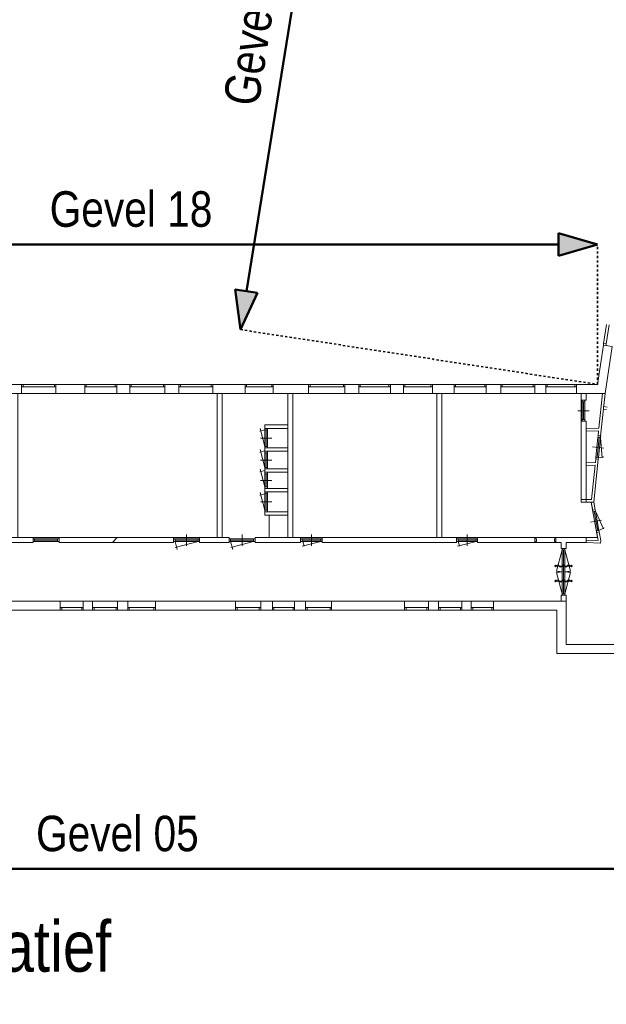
# Model space of a CAD drawing. Extents: x -59835 to 57885, y -767 to 224044.
# Tile 5 of 51: x 1308 to 27350, y -767 to 42924. Entities that reach past the tile are written whole.
import ezdxf

# ---------------------------------------------------------------- set-up
doc = ezdxf.new("R2010")
doc.units = 0
doc.header["$MEASUREMENT"] = 0
doc.linetypes.add('DASHED', pattern=[200, 100, -100])
doc.layers.add('99 - SITUATIE', color=12, linetype='Continuous')

msp = doc.modelspace()

# ---------------------------------------------------------------- hatches: boundary and pattern name
at = {"layer": '99 - SITUATIE', "linetype": 'Continuous', "lineweight": 5}
for points in [[(26952.125, 32952.0625), (25230.3945, 32450.7812), (25230.4668, 33453.2969)], [(11112.25, 29170.5625), (11868.5469, 30796.5), (10877.584, 30948.2812)]]:
    msp.add_hatch(color=7, dxfattribs=at).paths.add_polyline_path(points, flags=0)

# ---------------------------------------------------------------- linework, layer by layer
at = {"layer": '99 - SITUATIE', "color": 12, "linetype": 'Continuous', "lineweight": 50}
for points in [[(11373, 30872.375), (15802.1875, 58319.5625)], [(25230.4668, 33453.2969), (25230.3945, 32450.7812)], [(26952.125, 32952.0625), (25230.4668, 33453.2969)], [(-11438.375, 32952.0625), (25230.4375, 32952.0625)], [(26952.125, 32952.0625), (25230.3945, 32450.7812)], [(11112.25, 29170.5625), (10877.584, 30948.2812)], [(10877.584, 30948.2812), (11868.5469, 30796.5)], [(11112.25, 29170.5625), (11868.5469, 30796.5)], [(-19549.6875, 5243), (33625.75, 5243)]]:
    msp.add_lwpolyline(points, dxfattribs=at)
at = {"layer": '99 - SITUATIE', "color": 134, "linetype": 'DASHED', "lineweight": 35}
for points in [[(26952.125, 26743), (26952.125, 32952.0625)], [(11112.25, 29170.5625), (26952.125, 26743)]]:
    msp.add_lwpolyline(points, dxfattribs=at)
at = {"layer": '99 - SITUATIE', "color": 5, "linetype": 'Continuous', "lineweight": 5}
for points in [[(27358.8125, 29396.5625), (27229.5, 28552.6875)], [(27471.5, 29379.3125), (27342.125, 28535.4375)], [(27219.3125, 28486.4375), (26952.125, 26743)], [(27229.5, 28552.6875), (27219.3125, 28486.4375)], [(27614.75, 28425.875), (27219.3125, 28486.4375)], [(27332, 28469.1875), (27219.3125, 28486.4375)], [(27342.125, 28535.4375), (27229.5, 28552.6875)], [(27295.5, 26343), (27614.75, 28425.875)], [(27332, 28469.1875), (27342.125, 28535.4375)], [(1394.4375, 26743), (791, 26743)], [(1394.4375, 26343), (1394.4375, 26743)], [(1461.4375, 26743), (1394.4375, 26743)], [(1394.4375, 26743), (1394.4375, 26629)], [(1461.4375, 26743), (2850.375, 26743)], [(1461.4375, 26743), (1461.4375, 26629)], [(2917.375, 26743), (2850.375, 26743)], [(2850.375, 26743), (2850.375, 26629)], [(4194.0625, 26743), (2917.375, 26743)], [(2917.375, 26743), (2917.375, 26343)], [(2917.375, 26743), (2917.375, 26629)], [(4194.0625, 26343), (4194.0625, 26743)], [(4261.0625, 26743), (4194.0625, 26743)], [(4194.0625, 26743), (4194.0625, 26629)], [(4261.0625, 26743), (5549.4375, 26743)], [(4261.0625, 26743), (4261.0625, 26629)], [(5616.4375, 26743), (5549.4375, 26743)], [(5549.4375, 26743), (5549.4375, 26629)], [(6191.125, 26743), (5616.4375, 26743)], [(5616.4375, 26743), (5616.4375, 26343)], [(5616.4375, 26743), (5616.4375, 26629)], [(6191.125, 26343), (6191.125, 26743)], [(6258.125, 26743), (6191.125, 26743)], [(6191.125, 26743), (6191.125, 26629)], [(6258.125, 26743), (7688.75, 26743)], [(6258.125, 26743), (6258.125, 26629)], [(7755.75, 26743), (7688.75, 26743)], [(7688.75, 26743), (7688.75, 26629)], [(8373.5, 26743), (7755.75, 26743)], [(7755.75, 26743), (7755.75, 26343)], [(7755.75, 26743), (7755.75, 26629)], [(8373.5, 26343), (8373.5, 26743)], [(8440.5, 26743), (8373.5, 26743)], [(8373.5, 26743), (8373.5, 26629)], [(8440.5, 26743), (9812.1875, 26743)], [(8440.5, 26743), (8440.5, 26629)], [(9879.1875, 26743), (9812.1875, 26743)], [(9812.1875, 26743), (9812.1875, 26629)], [(9879.1875, 26743), (9879.1875, 26343)], [(11311.125, 26743), (9879.1875, 26743)], [(9879.1875, 26743), (9879.1875, 26629)], [(11311.125, 26343), (11311.125, 26743)], [(11378.125, 26743), (11311.125, 26743)], [(11311.125, 26743), (11311.125, 26629)], [(11378.125, 26743), (12497.875, 26743)], [(11378.125, 26743), (11378.125, 26629)], [(12564.875, 26743), (12497.875, 26743)], [(12497.875, 26743), (12497.875, 26629)], [(12564.875, 26743), (12564.875, 26343)], [(14132.125, 26743), (12564.875, 26743)], [(12564.875, 26743), (12564.875, 26629)], [(14132.125, 26343), (14132.125, 26743)], [(14199.125, 26743), (14132.125, 26743)], [(14132.125, 26743), (14132.125, 26629)], [(14199.125, 26743), (15678.375, 26743)], [(14199.125, 26743), (14199.125, 26629)], [(15745.375, 26743), (15678.375, 26743)], [(15678.375, 26743), (15678.375, 26629)], [(15745.375, 26743), (15745.375, 26343)], [(16363, 26743), (15745.375, 26743)], [(15745.375, 26743), (15745.375, 26629)], [(16363, 26343), (16363, 26743)], [(16430, 26743), (16363, 26743)], [(16363, 26743), (16363, 26629)], [(16430, 26743), (17695.875, 26743)], [(16430, 26743), (16430, 26629)], [(17762.875, 26743), (17695.875, 26743)], [(17695.875, 26743), (17695.875, 26629)], [(17762.875, 26743), (17762.875, 26343)], [(18343.625, 26743), (17762.875, 26743)], [(17762.875, 26743), (17762.875, 26629)], [(18343.625, 26343), (18343.625, 26743)], [(18410.625, 26743), (18343.625, 26743)], [(18343.625, 26743), (18343.625, 26629)], [(18410.625, 26743), (19565.875, 26743)], [(18410.625, 26743), (18410.625, 26629)], [(19632.875, 26743), (19565.875, 26743)], [(19565.875, 26743), (19565.875, 26629)], [(19632.875, 26743), (19632.875, 26343)], [(20591.625, 26743), (19632.875, 26743)], [(19632.875, 26743), (19632.875, 26629)], [(20591.625, 26343), (20591.625, 26743)], [(20658.625, 26743), (20591.625, 26743)], [(20591.625, 26743), (20591.625, 26629)], [(20658.625, 26743), (21953.5, 26743)], [(20658.625, 26743), (20658.625, 26629)], [(22020.5, 26743), (21953.5, 26743)], [(21953.5, 26743), (21953.5, 26629)], [(22020.5, 26743), (22020.5, 26343)], [(22665.75, 26743), (22020.5, 26743)], [(22020.5, 26743), (22020.5, 26629)], [(22665.75, 26343), (22665.75, 26743)], [(22732.75, 26743), (22665.75, 26743)], [(22665.75, 26743), (22665.75, 26629)], [(22732.75, 26743), (24108.875, 26743)], [(22732.75, 26743), (22732.75, 26629)], [(24175.875, 26743), (24108.875, 26743)], [(24108.875, 26743), (24108.875, 26629)], [(24175.875, 26743), (24175.875, 26343)], [(24664.5, 26743), (24175.875, 26743)], [(24175.875, 26743), (24175.875, 26629)], [(24664.5, 26343), (24664.5, 26743)], [(24731.5, 26743), (24664.5, 26743)], [(24664.5, 26743), (24664.5, 26629)], [(24731.5, 26743), (25952.5625, 26743)], [(24731.5, 26743), (24731.5, 26629)], [(26019.5625, 26743), (25952.5625, 26743)], [(25952.5625, 26743), (25952.5625, 26629)], [(26019.5625, 26743), (26019.5625, 26343)], [(26952.125, 26743), (26019.5625, 26743)], [(26019.5625, 26743), (26019.5625, 26629)], [(791, 26343), (1394.4375, 26343)], [(1394.4375, 26629), (1461.4375, 26629)], [(1394.4375, 26343), (2917.375, 26343)], [(2850.375, 26629), (1461.4375, 26629)], [(2850.375, 26629), (2917.375, 26629)], [(2917.375, 26343), (4194.0625, 26343)], [(4194.0625, 26629), (4261.0625, 26629)], [(4194.0625, 26343), (5616.4375, 26343)], [(5549.4375, 26629), (4261.0625, 26629)], [(5549.4375, 26629), (5616.4375, 26629)], [(5616.4375, 26343), (6191.125, 26343)], [(6191.125, 26629), (6258.125, 26629)], [(6191.125, 26343), (7755.75, 26343)], [(7688.75, 26629), (6258.125, 26629)], [(7688.75, 26629), (7755.75, 26629)], [(7755.75, 26343), (8373.5, 26343)], [(8373.5, 26629), (8440.5, 26629)], [(8373.5, 26343), (9879.1875, 26343)], [(9812.1875, 26629), (8440.5, 26629)], [(9812.1875, 26629), (9879.1875, 26629)], [(9879.1875, 26343), (11311.125, 26343)], [(10078.875, 26343), (10078.875, 19943)], [(10298.875, 26343), (10078.875, 26343)], [(10298.875, 19943), (10298.875, 26343)], [(11311.125, 26629), (11378.125, 26629)], [(11311.125, 26343), (12564.875, 26343)], [(11378.125, 26629), (12497.875, 26629)], [(12497.875, 26629), (12564.875, 26629)], [(12564.875, 26343), (14132.125, 26343)], [(13214.625, 26343), (13434.625, 26343)], [(13214.625, 19943), (13214.625, 26343)], [(13434.625, 26343), (13434.625, 19943)], [(14132.125, 26629), (14199.125, 26629)], [(14132.125, 26343), (15745.375, 26343)], [(14199.125, 26629), (15678.375, 26629)], [(15678.375, 26629), (15745.375, 26629)], [(15745.375, 26343), (16363, 26343)], [(16363, 26629), (16430, 26629)], [(16363, 26343), (17762.875, 26343)], [(16430, 26629), (17695.875, 26629)], [(17695.875, 26629), (17762.875, 26629)], [(17762.875, 26343), (18343.625, 26343)], [(18343.625, 26629), (18410.625, 26629)], [(18343.625, 26343), (19632.875, 26343)], [(18410.625, 26629), (19565.875, 26629)], [(19565.875, 26629), (19632.875, 26629)], [(19632.875, 26343), (20591.625, 26343)], [(19829.625, 26343), (19829.625, 19943)], [(20049.625, 26343), (19829.625, 26343)], [(20049.625, 19943), (20049.625, 26343)], [(20591.625, 26629), (20658.625, 26629)], [(20591.625, 26343), (22020.5, 26343)], [(20658.625, 26629), (21953.5, 26629)], [(21953.5, 26629), (22020.5, 26629)], [(22020.5, 26343), (22665.75, 26343)], [(22665.75, 26629), (22732.75, 26629)], [(22665.75, 26343), (24175.875, 26343)], [(24108.875, 26629), (22732.75, 26629)], [(24108.875, 26629), (24175.875, 26629)], [(24175.875, 26343), (24664.5, 26343)], [(24664.5, 26629), (24731.5, 26629)], [(24664.5, 26343), (26019.5625, 26343)], [(25952.5625, 26629), (24731.5, 26629)], [(25952.5625, 26629), (26019.5625, 26629)], [(26019.5625, 26343), (27295.5, 26343)], [(26231.8125, 26343), (26231.8125, 26036.6875)], [(26451.8125, 26343), (26231.8125, 26343)], [(26451.8125, 26036.6875), (26451.8125, 26343)], [(27174.0625, 26343), (27023, 24795.6875)], [(27097.6875, 24452.625), (27295.5, 26343)], [(27295.5, 26343), (27174.0625, 26343)], [(26231.8125, 26036.6875), (26451.8125, 26036.6875)], [(26284.8125, 26036.6875), (26284.8125, 25969.6875)], [(26398.8125, 26036.6875), (26284.8125, 26036.6875)], [(26284.8125, 25969.6875), (26284.8125, 25175.6875)], [(26398.8125, 25969.6875), (26284.8125, 25969.6875)], [(26341.8125, 25969.6875), (26341.8125, 25175.6875)], [(26398.8125, 25969.6875), (26398.8125, 26036.6875)], [(26398.8125, 25969.6875), (26398.8125, 25175.6875)], [(26091.8125, 25572.6875), (26591.8125, 25572.6875)], [(27232.5625, 25756.125), (27220.6875, 25640.3125)], [(27220.6875, 25640.3125), (27363.5, 25620.4375)], [(27381.375, 25733.5), (27232.5625, 25756.125)], [(12195.375, 24939.1875), (12195.375, 24789.1875)], [(13214.625, 24939.1875), (12195.375, 24939.1875)], [(13214.625, 24789.1875), (13214.625, 24939.1875)], [(26231.8125, 25108.6875), (26231.8125, 21514.75)], [(26451.8125, 25108.6875), (26231.8125, 25108.6875)], [(26284.8125, 25175.6875), (26284.8125, 25108.6875)], [(26398.8125, 25175.6875), (26284.8125, 25175.6875)], [(26398.8125, 25108.6875), (26284.8125, 25108.6875)], [(26398.8125, 25108.6875), (26398.8125, 25175.6875)], [(26451.6875, 21514.75), (26451.8125, 25108.6875)], [(12195.375, 24722.1875), (11964, 24660.1875)], [(12195.375, 23987.25), (11982.625, 24781.125)], [(12195.375, 24789.1875), (13214.625, 24789.1875)], [(12195.375, 24789.1875), (12195.375, 24722.1875)], [(12309.375, 24789.1875), (12195.375, 24789.1875)], [(12195.375, 23987.25), (12195.375, 24722.1875)], [(12309.375, 24722.1875), (12195.375, 24722.1875)], [(12252.375, 23987.25), (12252.375, 24722.1875)], [(12309.375, 24722.1875), (12309.375, 24789.1875)], [(12309.375, 23987.25), (12309.375, 24722.1875)], [(27023, 24795.6875), (26451.8125, 24783.25)], [(26451.8125, 24783.25), (26451.8125, 24663.1875)], [(26451.8125, 24663.1875), (27010.375, 24675.375)], [(27010.375, 24675.375), (26988.25, 24464.0625)], [(12002.375, 24354.75), (12502.375, 24354.75)], [(26979.375, 24397.6875), (26885.125, 23497.0625)], [(27036, 24391.75), (26941.8125, 23491.1875)], [(26986.3125, 24464.3125), (26979.375, 24397.6875)], [(27092.75, 24385.8125), (26979.375, 24397.6875)], [(27099.6875, 24452.4375), (26986.3125, 24464.3125)], [(26988.25, 24464.0625), (27097.6875, 24452.625)], [(27092.75, 24385.8125), (26998.5, 23485.25)], [(27092.75, 24385.8125), (27099.6875, 24452.4375)], [(27092.75, 24385.8125), (27172.0625, 23478.8125)], [(12195.375, 23794.0625), (11964, 23732.0625)], [(12195.375, 23059.1875), (11982.625, 23853)], [(12195.375, 23987.25), (12195.375, 23920.25)], [(12309.375, 23987.25), (12195.375, 23987.25)], [(12195.375, 23920.25), (12195.375, 23770.25)], [(13214.625, 23920.25), (12195.375, 23920.25)], [(12309.375, 23920.25), (12195.375, 23920.25)], [(12195.375, 23770.25), (13214.625, 23770.25)], [(12195.375, 23770.25), (12195.375, 23703.25)], [(12309.375, 23770.25), (12195.375, 23770.25)], [(12195.375, 23059.1875), (12195.375, 23703.25)], [(12309.375, 23703.25), (12195.375, 23703.25)], [(12252.375, 23059.1875), (12252.375, 23703.25)], [(12309.375, 23920.25), (12309.375, 23987.25)], [(12309.375, 23703.25), (12309.375, 23770.25)], [(12309.375, 23059.1875), (12309.375, 23703.25)], [(13214.625, 23770.25), (13214.625, 23920.25)], [(26740.25, 23967.4375), (27237.5625, 23915.4375)], [(12002.375, 23381.1875), (12502.375, 23381.1875)], [(26863.875, 23275.3125), (26451.8125, 23266.3125)], [(26451.8125, 23266.3125), (26451.8125, 23146.3125)], [(26790.3125, 21514.75), (26989.5, 23418.8125)], [(26880.125, 23430.25), (26863.875, 23275.3125)], [(26885.125, 23497.0625), (26878.125, 23430.4375)], [(26991.5, 23418.625), (26878.125, 23430.4375)], [(26989.5, 23418.8125), (26880.125, 23430.25)], [(26998.5, 23485.25), (26885.125, 23497.0625)], [(26991.5, 23418.625), (26998.5, 23485.25)], [(26998.5, 23485.25), (27242.125, 23528.1875)], [(12195.375, 22926.5), (11964, 22864.5)], [(12195.375, 22191.5625), (11982.625, 22985.375)], [(12195.375, 23059.1875), (12195.375, 22992.1875)], [(12309.375, 23059.1875), (12195.375, 23059.1875)], [(12195.375, 22992.1875), (12195.375, 22842.1875)], [(13214.625, 22992.1875), (12195.375, 22992.1875)], [(12309.375, 22992.1875), (12195.375, 22992.1875)], [(12195.375, 22842.1875), (13214.625, 22842.1875)], [(12195.375, 22842.1875), (12195.375, 22775.1875)], [(12309.375, 22842.1875), (12195.375, 22842.1875)], [(12195.375, 22191.5625), (12195.375, 22775.1875)], [(12309.375, 22775.1875), (12195.375, 22775.1875)], [(12252.375, 22191.5625), (12252.375, 22775.1875)], [(12309.375, 22992.1875), (12309.375, 23059.1875)], [(12309.375, 22775.1875), (12309.375, 22842.1875)], [(12309.375, 22191.5625), (12309.375, 22775.1875)], [(13214.625, 22842.1875), (13214.625, 22992.1875)], [(26451.8125, 23146.3125), (26851.375, 23155)], [(26851.375, 23155), (26692.25, 21634.75)], [(12002.375, 22483.375), (12502.375, 22483.375)], [(12195.375, 21887.375), (11964, 21825.4375)], [(12195.375, 21152.5), (11982.625, 21946.3125)], [(12195.375, 22191.5625), (12195.375, 22124.5625)], [(12309.375, 22191.5625), (12195.375, 22191.5625)], [(12195.375, 22124.5625), (12195.375, 21974.5625)], [(13214.625, 22124.5625), (12195.375, 22124.5625)], [(12309.375, 22124.5625), (12195.375, 22124.5625)], [(12195.375, 21974.5625), (13214.625, 21974.5625)], [(12195.375, 21974.5625), (12195.375, 21907.5625)], [(12309.375, 21974.5625), (12195.375, 21974.5625)], [(12195.375, 21907.5625), (12195.375, 21152.5)], [(12309.375, 21907.5625), (12195.375, 21907.5625)], [(12252.375, 21907.5625), (12252.375, 21152.5)], [(12309.375, 22124.5625), (12309.375, 22191.5625)], [(12309.375, 21907.5625), (12309.375, 21974.5625)], [(12309.375, 21907.5625), (12309.375, 21152.5)], [(13214.625, 21974.5625), (13214.625, 22124.5625)], [(12002.375, 21530.0625), (12502.375, 21530.0625)], [(26231.6875, 21514.75), (26451.6875, 21514.75)], [(26231.8125, 21634.75), (26231.8125, 21514.75)], [(26692.25, 21634.75), (26231.8125, 21634.75)], [(26231.8125, 21514.75), (26790.3125, 21514.75)], [(26678.4375, 21514.75), (26744.75, 21157.625)], [(26790.3125, 21514.75), (26678.4375, 21514.75)], [(26852.875, 21177.6875), (26790.3125, 21514.75)], [(12195.375, 21152.5), (12195.375, 21085.5)], [(12309.375, 21152.5), (12195.375, 21152.5)], [(12195.375, 21085.5), (12195.375, 20935.5)], [(13214.625, 21085.5), (12195.375, 21085.5)], [(12309.375, 21085.5), (12195.375, 21085.5)], [(12309.375, 21085.5), (12309.375, 21152.5)], [(13214.625, 20935.5), (13214.625, 21085.5)], [(26854.875, 21178.0625), (26742.75, 21157.25)], [(26742.75, 21157.25), (26755, 21091.375)], [(26744.75, 21157.625), (26852.875, 21177.6875)], [(26867.0625, 21112.1875), (26755, 21091.375)], [(26755, 21091.375), (26912.9375, 20239.875)], [(26811, 21101.75), (26969, 20250.3125)], [(26867.0625, 21112.1875), (26854.875, 21178.0625)], [(26867.0625, 21112.1875), (27025, 20260.6875)], [(26867.0625, 21112.1875), (27227.75, 20338.5625)], [(12195.375, 20935.5), (13214.625, 20935.5)], [(12381.375, 20935.5), (12381.375, 19943)], [(26644.1875, 20630.4375), (27135.8125, 20721.625)], [(27025, 20260.6875), (26912.9375, 20239.875)], [(26912.9375, 20239.875), (26925.125, 20174)], [(27037.25, 20194.8125), (26925.125, 20174)], [(27035.25, 20194.4375), (26927.125, 20174.375)], [(26927.125, 20174.375), (26993.875, 19814.625)], [(27025, 20260.6875), (27257.25, 20368.9375)], [(27037.25, 20194.8125), (27025, 20260.6875)], [(27105.875, 19814.1875), (27035.25, 20194.4375)], [(1904.125, 19943), (-273.5625, 19943)], [(-273.5625, 19723), (1904.125, 19723)], [(1904.125, 19723), (1904.125, 19943)], [(1971.125, 19890), (1904.125, 19890)], [(1904.125, 19890), (1904.125, 19776)], [(1904.125, 19776), (1971.125, 19776)], [(1971.125, 19890), (2987.125, 19890)], [(1971.125, 19890), (1971.125, 19776)], [(1971.125, 19833), (2987.125, 19833)], [(1971.125, 19776), (2987.125, 19776)], [(3054.125, 19890), (2987.125, 19890)], [(2987.125, 19890), (2987.125, 19776)], [(2987.125, 19776), (3054.125, 19776)], [(8142.125, 19943), (3054.125, 19943)], [(3054.125, 19943), (3054.125, 19723)], [(3054.125, 19890), (3054.125, 19776)], [(3054.125, 19723), (8142.125, 19723)], [(5425.75, 19723), (5638.125, 19943)], [(8142.125, 19723), (8142.125, 19943)], [(8209.125, 19890), (8142.125, 19890)], [(8142.125, 19890), (8142.125, 19776)], [(8142.125, 19776), (8209.125, 19776)], [(8209.125, 19890), (9225.125, 19890)], [(8209.125, 19890), (8209.125, 19776)], [(8209.125, 19833), (9225.125, 19833)], [(8209.125, 19776), (9225.125, 19776)], [(8209.125, 19776), (8305.1875, 19417.4375)], [(9225.125, 19776), (8214.375, 19505.125)], [(8717.125, 19583), (8717.125, 20083)], [(9292.125, 19890), (9225.125, 19890)], [(9225.125, 19890), (9225.125, 19776)], [(9225.125, 19776), (9292.125, 19776)], [(10605.25, 19943), (9292.125, 19943)], [(9292.125, 19943), (9292.125, 19723)], [(9292.125, 19890), (9292.125, 19776)], [(9292.125, 19723), (10605.25, 19723)], [(10078.875, 19943), (10298.875, 19943)], [(10605.25, 19723), (10605.25, 19943)], [(10672.25, 19890), (10605.25, 19890)], [(10605.25, 19890), (10605.25, 19776)], [(10605.25, 19776), (10672.25, 19776)], [(10672.25, 19890), (11688.25, 19890)], [(10672.25, 19890), (10672.25, 19776)], [(10672.25, 19833), (11688.25, 19833)], [(10672.25, 19776), (11688.25, 19776)], [(10672.25, 19776), (10768.25, 19417.4375)], [(11688.25, 19776), (10677.4375, 19505.125)], [(11180.25, 19583), (11180.25, 20083)], [(11755.25, 19890), (11688.25, 19890)], [(11688.25, 19890), (11688.25, 19776)], [(11688.25, 19776), (11755.25, 19776)], [(13774.75, 19943), (11755.25, 19943)], [(11755.25, 19943), (11755.25, 19723)], [(11755.25, 19890), (11755.25, 19776)], [(11755.25, 19723), (13774.75, 19723)], [(13434.625, 19943), (13214.625, 19943)], [(13774.75, 19723), (13774.75, 19943)], [(13841.75, 19890), (13774.75, 19890)], [(13774.75, 19890), (13774.75, 19776)], [(13774.75, 19776), (13841.75, 19776)], [(13841.75, 19890), (14671.8125, 19890)], [(13841.75, 19890), (13841.75, 19776)], [(13841.75, 19833), (14671.8125, 19833)], [(13841.75, 19776), (14671.8125, 19776)], [(14671.8125, 19776), (13846.625, 19554.875)], [(13874.625, 19776), (13933.6875, 19555.4375)], [(14256.75, 19583), (14256.75, 20083)], [(14738.8125, 19890), (14671.8125, 19890)], [(14671.8125, 19890), (14671.8125, 19776)], [(14671.8125, 19776), (14738.8125, 19776)], [(20703.9375, 19943), (14738.8125, 19943)], [(14738.8125, 19943), (14738.8125, 19723)], [(14738.8125, 19890), (14738.8125, 19776)], [(14738.8125, 19723), (20703.9375, 19723)], [(19829.625, 19943), (20049.625, 19943)], [(20703.9375, 19723), (20703.9375, 19943)], [(20770.9375, 19890), (20703.9375, 19890)], [(20703.9375, 19890), (20703.9375, 19776)], [(20703.9375, 19776), (20770.9375, 19776)], [(21568.125, 19776), (20742.9375, 19554.875)], [(21568.125, 19890), (20770.9375, 19890)], [(20770.9375, 19890), (20770.9375, 19776)], [(21568.125, 19833), (20770.9375, 19833)], [(21568.125, 19776), (20770.9375, 19776)], [(20770.9375, 19776), (20830, 19555.4375)], [(21169.5, 19583), (21169.5, 20083)], [(21635.125, 19890), (21568.125, 19890)], [(21568.125, 19890), (21568.125, 19776)], [(21568.125, 19776), (21635.125, 19776)], [(21635.125, 19943), (21635.125, 19723)], [(24179.9375, 19943), (21635.125, 19943)], [(21635.125, 19890), (21635.125, 19776)], [(21635.125, 19723), (24179.9375, 19723)], [(24179.9375, 19723), (24179.9375, 19943)], [(24179.9375, 19943), (25111.125, 19943)], [(24246.9375, 19890), (24179.9375, 19890)], [(24179.9375, 19890), (24179.9375, 19776)], [(24179.9375, 19776), (24246.9375, 19776)], [(25111.125, 19723), (24179.9375, 19723)], [(24246.9375, 19890), (24246.9375, 19776)], [(25111.125, 19890), (25044.125, 19890)], [(25044.125, 19890), (25044.125, 19776)], [(25044.125, 19776), (25111.125, 19776)], [(26451.8125, 19943.0625), (25111.125, 19943)], [(25111.125, 19943), (25111.125, 19723)], [(25111.125, 19890), (25111.125, 19776)], [(25111.125, 19723), (25341.0625, 19723)], [(25341.0625, 19463), (25341.0625, 19723)], [(25561.0625, 19723), (26451.8125, 19723.0625)], [(25561.0625, 19723), (25561.0625, 19463)], [(26451.8125, 19723.0625), (26451.8125, 19943.0625)], [(26993.875, 19814.625), (26451.8125, 19833.0625)], [(26451.8125, 19833.0625), (26451.8125, 19723)], [(26451.8125, 19723), (27088.5625, 19701.5)], [(27088.5625, 19701.5), (27105.875, 19814.1875)], [(25394.0625, 19396), (25142.25, 18456.125)], [(25561.0625, 19463), (25341.0625, 19463)], [(25394.0625, 19463), (25394.0625, 19396)], [(25394.0625, 19463), (25508.0625, 19463)], [(25394.0625, 19396), (25394.0625, 17450)], [(25394.0625, 19396), (25508.0625, 19396)], [(25451.0625, 19396), (25451.0625, 17450)], [(25508.0625, 19396), (25508.0625, 19463)], [(25508.0625, 19396), (25759.875, 18456.125)], [(25508.0625, 19396), (25508.0625, 17450)], [(25067.0625, 18640.6875), (25127.0625, 18712.6875)], [(25067.0625, 18712.6875), (25127.0625, 18640.6875)], [(25127.0625, 18676.6875), (25775.0625, 18676.6875)], [(25394.0625, 17450), (25142.25, 18389.8125)], [(25508.0625, 17450), (25759.875, 18389.8125)], [(25835.0625, 18712.6875), (25775.0625, 18640.6875)], [(25835.0625, 18640.6875), (25775.0625, 18712.6875)], [(25067.0625, 17979.5), (25127.0625, 18051.5)], [(25067.0625, 18051.5), (25127.0625, 17979.5)], [(25127.0625, 18015.5), (25775.0625, 18015.5)], [(25835.0625, 18051.5), (25775.0625, 17979.5)], [(25835.0625, 17979.5), (25775.0625, 18051.5)], [(3108.75, 17123), (-355.75, 17123)], [(3108.75, 16723), (3108.75, 17123)], [(4132.125, 17123), (3108.75, 17123)], [(4541.5, 17123), (4132.125, 17123)], [(4132.125, 17123), (4132.125, 16723)], [(4541.5, 16723), (4541.5, 17123)], [(5651, 17123), (4541.5, 17123)], [(6103.5, 17123), (5651, 17123)], [(5651, 17123), (5651, 16723)], [(6103.5, 16723), (6103.5, 17123)], [(7331.5, 17123), (6103.5, 17123)], [(10891.75, 17123), (7331.5, 17123)], [(7331.5, 17123), (7331.5, 16723)], [(10891.75, 16723), (10891.75, 17123)], [(12012.125, 17123), (10891.75, 17123)], [(12529.875, 17123), (12012.125, 17123)], [(12012.125, 17123), (12012.125, 16723)], [(12529.875, 16723), (12529.875, 17123)], [(13509, 17123), (12529.875, 17123)], [(13998.5625, 17123), (13509, 17123)], [(13509, 17123), (13509, 16723)], [(13998.5625, 16723), (13998.5625, 17123)], [(15156.5, 17123), (13998.5625, 17123)], [(15156.5, 17123), (15156.5, 16723)], [(18396.375, 17123), (15156.5, 17123)], [(18396.375, 16723), (18396.375, 17123)], [(19454.8125, 17123), (18396.375, 17123)], [(19454.8125, 17123), (19454.8125, 16723)], [(19902.625, 17123), (19454.8125, 17123)], [(19902.625, 16723), (19902.625, 17123)], [(20940.75, 17123), (19902.625, 17123)], [(20940.75, 17123), (20940.75, 16723)], [(21358, 17123), (20940.75, 17123)], [(21358, 16723), (21358, 17123)], [(22335.125, 17123), (21358, 17123)], [(22335.125, 17123), (22335.125, 16723)], [(25561.0625, 17123), (22335.125, 17123)], [(25341.0625, 17383), (25341.0625, 17123)], [(25561.0625, 17383), (25341.0625, 17383)], [(25341.0625, 17123), (25561.0625, 17123)], [(25394.0625, 17450), (25394.0625, 17383)], [(25394.0625, 17450), (25508.0625, 17450)], [(25394.0625, 17383), (25508.0625, 17383)], [(25508.0625, 17383), (25508.0625, 17450)], [(25561.0625, 17123), (25561.0625, 17383)], [(25561.0625, 15193.9375), (25561.0625, 17123)], [(-355.75, 16723), (3108.75, 16723)], [(3175.75, 16837), (3108.75, 16837)], [(3108.75, 16837), (3108.75, 16723)], [(3108.75, 16723), (3175.75, 16723)], [(4065.125, 16837), (3175.75, 16837)], [(3175.75, 16837), (3175.75, 16723)], [(4065.125, 16723), (3175.75, 16723)], [(4132.125, 16837), (4065.125, 16837)], [(4065.125, 16837), (4065.125, 16723)], [(4065.125, 16723), (4132.125, 16723)], [(4132.125, 16837), (4132.125, 16723)], [(4132.125, 16723), (4541.5, 16723)], [(4608.5, 16837), (4541.5, 16837)], [(4541.5, 16837), (4541.5, 16723)], [(4541.5, 16723), (4608.5, 16723)], [(5584, 16837), (4608.5, 16837)], [(4608.5, 16837), (4608.5, 16723)], [(5584, 16723), (4608.5, 16723)], [(5651, 16837), (5584, 16837)], [(5584, 16837), (5584, 16723)], [(5584, 16723), (5651, 16723)], [(5651, 16837), (5651, 16723)], [(5651, 16723), (6103.5, 16723)], [(6170.5, 16837), (6103.5, 16837)], [(6103.5, 16837), (6103.5, 16723)], [(6103.5, 16723), (6170.5, 16723)], [(7264.5, 16837), (6170.5, 16837)], [(6170.5, 16837), (6170.5, 16723)], [(7264.5, 16723), (6170.5, 16723)], [(7331.5, 16837), (7264.5, 16837)], [(7264.5, 16837), (7264.5, 16723)], [(7264.5, 16723), (7331.5, 16723)], [(7331.5, 16837), (7331.5, 16723)], [(7331.5, 16723), (10891.75, 16723)], [(10958.75, 16837), (10891.75, 16837)], [(10891.75, 16837), (10891.75, 16723)], [(10891.75, 16723), (10958.75, 16723)], [(11945.125, 16837), (10958.75, 16837)], [(10958.75, 16837), (10958.75, 16723)], [(11945.125, 16723), (10958.75, 16723)], [(12012.125, 16837), (11945.125, 16837)], [(11945.125, 16837), (11945.125, 16723)], [(11945.125, 16723), (12012.125, 16723)], [(12012.125, 16837), (12012.125, 16723)], [(12012.125, 16723), (12529.875, 16723)], [(12596.875, 16837), (12529.875, 16837)], [(12529.875, 16837), (12529.875, 16723)], [(12529.875, 16723), (12596.875, 16723)], [(13442, 16837), (12596.875, 16837)], [(12596.875, 16837), (12596.875, 16723)], [(13442, 16723), (12596.875, 16723)], [(13509, 16837), (13442, 16837)], [(13442, 16837), (13442, 16723)], [(13442, 16723), (13509, 16723)], [(13509, 16837), (13509, 16723)], [(13509, 16723), (13998.5625, 16723)], [(14065.5625, 16837), (13998.5625, 16837)], [(13998.5625, 16837), (13998.5625, 16723)], [(13998.5625, 16723), (14065.5625, 16723)], [(15089.5, 16837), (14065.5625, 16837)], [(14065.5625, 16837), (14065.5625, 16723)], [(15089.5, 16723), (14065.5625, 16723)], [(15156.5, 16837), (15089.5, 16837)], [(15089.5, 16837), (15089.5, 16723)], [(15089.5, 16723), (15156.5, 16723)], [(15156.5, 16837), (15156.5, 16723)], [(15156.5, 16723), (18396.375, 16723)], [(18463.375, 16837), (18396.375, 16837)], [(18396.375, 16837), (18396.375, 16723)], [(18396.375, 16723), (18463.375, 16723)], [(19387.8125, 16837), (18463.375, 16837)], [(18463.375, 16837), (18463.375, 16723)], [(19387.8125, 16723), (18463.375, 16723)], [(19454.8125, 16837), (19387.8125, 16837)], [(19387.8125, 16837), (19387.8125, 16723)], [(19387.8125, 16723), (19454.8125, 16723)], [(19454.8125, 16837), (19454.8125, 16723)], [(19454.8125, 16723), (19902.625, 16723)], [(19969.625, 16837), (19902.625, 16837)], [(19902.625, 16837), (19902.625, 16723)], [(19902.625, 16723), (19969.625, 16723)], [(20873.75, 16837), (19969.625, 16837)], [(19969.625, 16837), (19969.625, 16723)], [(20873.75, 16723), (19969.625, 16723)], [(20940.75, 16837), (20873.75, 16837)], [(20873.75, 16837), (20873.75, 16723)], [(20873.75, 16723), (20940.75, 16723)], [(20940.75, 16837), (20940.75, 16723)], [(20940.75, 16723), (21358, 16723)], [(21425, 16837), (21358, 16837)], [(21358, 16837), (21358, 16723)], [(21358, 16723), (21425, 16723)], [(21425, 16837), (22268.125, 16837)], [(21425, 16837), (21425, 16723)], [(22268.125, 16723), (21425, 16723)], [(22335.125, 16837), (22268.125, 16837)], [(22268.125, 16837), (22268.125, 16723)], [(22268.125, 16723), (22335.125, 16723)], [(22335.125, 16837), (22335.125, 16723)], [(22335.125, 16723), (25161.0625, 16723)], [(25161.0625, 16723), (25161.0625, 14793.9375)], [(28443.25, 15193.9375), (25561.0625, 15193.9375)], [(25161.0625, 14793.9375), (28443.25, 14793.9375)]]:
    msp.add_lwpolyline(points, dxfattribs=at)
for points in [[(1221.5, 19943), (10078.875, 19943), (10078.875, 26343), (1221.5, 26343)], [(13434.625, 26343), (19829.625, 26343), (19829.625, 19943), (13434.625, 19943)], [(26451.8125, 19943), (26960.5, 19943.0625), (26678.4375, 21514.75), (26231.8125, 21514.75), (26231.8125, 26343), (20049.625, 26343), (20049.625, 19943)]]:
    msp.add_lwpolyline(points, close=True, dxfattribs=at)
for points in [[(25259.0625, 18676.6875, 0.84712708), (25139.0625, 18676.6875)], [(25394.0625, 18423, 0.0655410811), (25142.2402, 18389.8438)], [(25142.25, 18456.125, 0.0655368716), (25394.0625, 18422.9688)], [(25259.0625, 18676.6875, 0.8471271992), (25379.0625, 18676.6875)], [(25499.0625, 18676.6875, 0.84712708), (25379.0625, 18676.6875)], [(25499.0625, 18676.6875, 0.8471271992), (25619.0625, 18676.6875)], [(25508.0625, 18423, 0.0655368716), (25759.8682, 18456.1406)], [(25759.875, 18389.8125, 0.0655411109), (25508.0625, 18422.9688)], [(25739.0625, 18676.6875, 0.84712708), (25619.0625, 18676.6875)], [(25259.0625, 18015.5, 0.84712708), (25139.0625, 18015.5)], [(25259.0625, 18015.5, 0.8471271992), (25379.0625, 18015.5)], [(25499.0625, 18015.5, 0.84712708), (25379.0625, 18015.5)], [(25499.0625, 18015.5, 0.8471271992), (25619.0625, 18015.5)], [(25739.0625, 18015.5, 0.84712708), (25619.0625, 18015.5)]]:
    msp.add_lwpolyline(points, format="xyb", dxfattribs=at)

# ---------------------------------------------------------------- texts
at = {"layer": '99 - SITUATIE', "color": 7, "linetype": 'Continuous', "lineweight": 0, "insert": (11921.6191, 39027.375), "char_height": 1574.999958, "attachment_point": 7, "rotation": 81.28624089, "line_spacing_factor": 1.333333}
msp.add_mtext('{\\fArial Narrow|b0|i0|c12|p0;Gevel 17}', dxfattribs=at)
at = {"layer": '99 - SITUATIE', "color": 7, "linetype": 'Continuous', "lineweight": 0, "attachment_point": 7, "line_spacing_factor": 1.333333}
for s, insert, char_height in [('{\\fArial Narrow|b0|i0|c12|p0;Gevel 18}', (2639.6172, 33712.0625), 1574.999958), ('{\\fArial Narrow|b0|i0|c12|p0;Gevel 05}', (2034.9297, 6003), 1574.999958), ('{\\fArial Narrow|b0|i0|c12|p0;Plattegrond is indicatief}', (-21271.375, 0), 2249.99994)]:
    msp.add_mtext(s, dxfattribs=dict(at, insert=insert, char_height=char_height))

doc.saveas('drawing.dxf')
